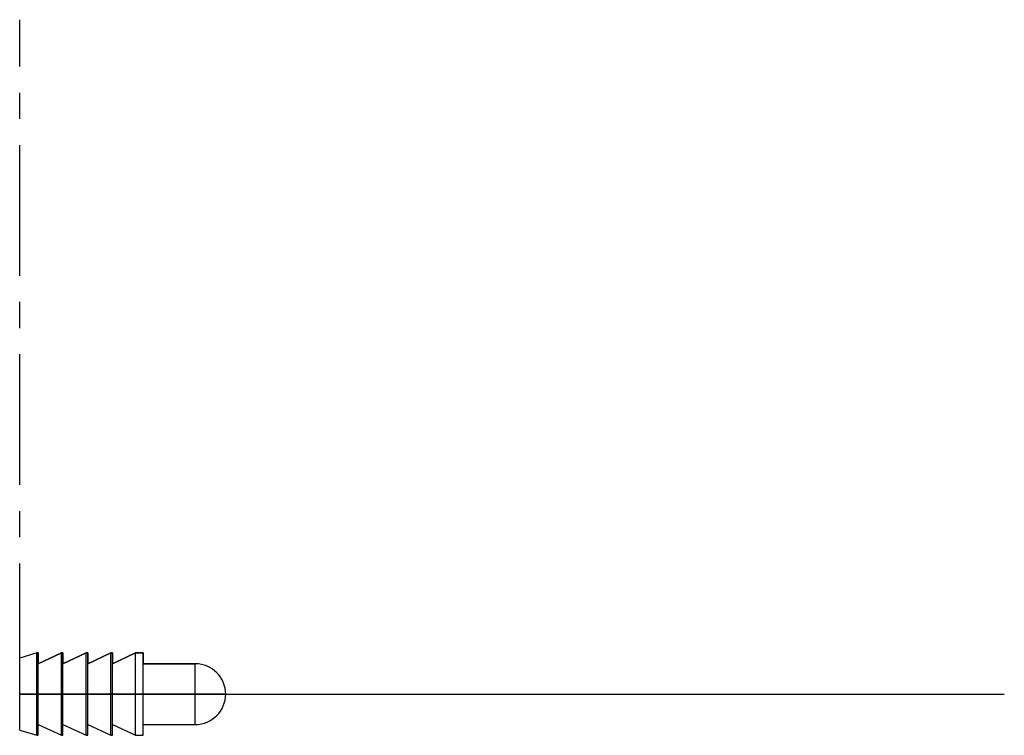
# Model space of a CAD drawing. Header units: millimetres. Extents: x 0 to 95.6, y -4 to 65.5.
import ezdxf

# ---------------------------------------------------------------- set-up
doc = ezdxf.new("R2010")
doc.units = ezdxf.units.MM
doc.linetypes.add('CENTERX2', pattern=[20.32, 12.7, -2.54, 2.54, -2.54])

msp = doc.modelspace()

# ---------------------------------------------------------------- linework, layer by layer
at = {"color": 7, "linetype": 'CENTERX2'}
for p, q in [((0, 0), (0, 65.52)), ((0, 0), (90.792, 0)), ((2.4, 0), (93.192, 0)), ((4.8, 0), (95.592, 0))]:
    msp.add_line(p, q, dxfattribs=at)
at = {"color": 7, "linetype": 'Continuous'}
for p, q in [((1.652, 4), (0, 3.5)), ((1.652, 4), (1.8, 4)), ((1.8, 4), (1.8, 2.95)), ((1.8, 2.95), (4.052, 4)), ((4.052, 4), (4.2, 4)), ((4.2, 4), (4.2, 2.95)), ((4.2, 2.95), (6.452, 4)), ((6.452, 4), (6.6, 4)), ((6.6, 4), (6.6, 2.95)), ((6.6, 2.95), (8.852, 4)), ((8.852, 4), (9, 4)), ((9, 4), (9, 2.95)), ((9, 2.95), (11.252, 4)), ((11.252, 4), (12, 4)), ((12, 4), (12, 2.95)), ((0, 0), (0, 3.5)), ((12, 2.95), (17.05, 2.95)), ((20, 0), (0, 0))]:
    msp.add_line(p, q, dxfattribs=at)
at = {"color": 7, "linetype": 'Continuous', "lineweight": 25}
for p, q in [((1.652, 4), (0, 3.5)), ((1.8, 4), (1.652, 4)), ((1.652, -4), (1.652, 4)), ((4.052, 4), (1.8, 2.95)), ((1.8, -4), (1.8, 4)), ((4.2, 4), (4.052, 4)), ((4.052, -4), (4.052, 4)), ((6.452, 4), (4.2, 2.95)), ((4.2, -4), (4.2, 4)), ((6.6, 4), (6.452, 4)), ((6.452, -4), (6.452, 4)), ((8.852, 4), (6.6, 2.95)), ((6.6, -4), (6.6, 4)), ((9, 4), (8.852, 4)), ((8.852, -4), (8.852, 4)), ((11.252, 4), (9, 2.95)), ((9, -4), (9, 4)), ((12, 4), (11.252, 4)), ((11.252, -4), (11.252, 4)), ((12, -4), (12, 4)), ((0, -3.5), (0, 3.5)), ((17.05, 2.95), (12, 2.95)), ((0, -3.5), (1.652, -4)), ((1.8, -2.95), (4.052, -4)), ((4.2, -2.95), (6.452, -4)), ((6.6, -2.95), (8.852, -4)), ((9, -2.95), (11.252, -4)), ((12, -2.95), (17.05, -2.95)), ((1.652, -4), (1.8, -4)), ((4.052, -4), (4.2, -4)), ((6.452, -4), (6.6, -4)), ((8.852, -4), (9, -4)), ((11.252, -4), (12, -4))]:
    msp.add_line(p, q, dxfattribs=at)
at = {"color": 8, "linetype": 'Continuous', "lineweight": 25}
msp.add_line((17.05, -2.95), (17.05, 2.95), dxfattribs=at)
at = {"color": 7, "linetype": 'Continuous'}
msp.add_arc((17.05, 0), 2.95, 0, 90, dxfattribs=at)
at = {"color": 7, "linetype": 'Continuous', "lineweight": 25}
msp.add_arc((17.05, 0), 2.95, 270, 90, dxfattribs=at)

doc.saveas('drawing.dxf')
